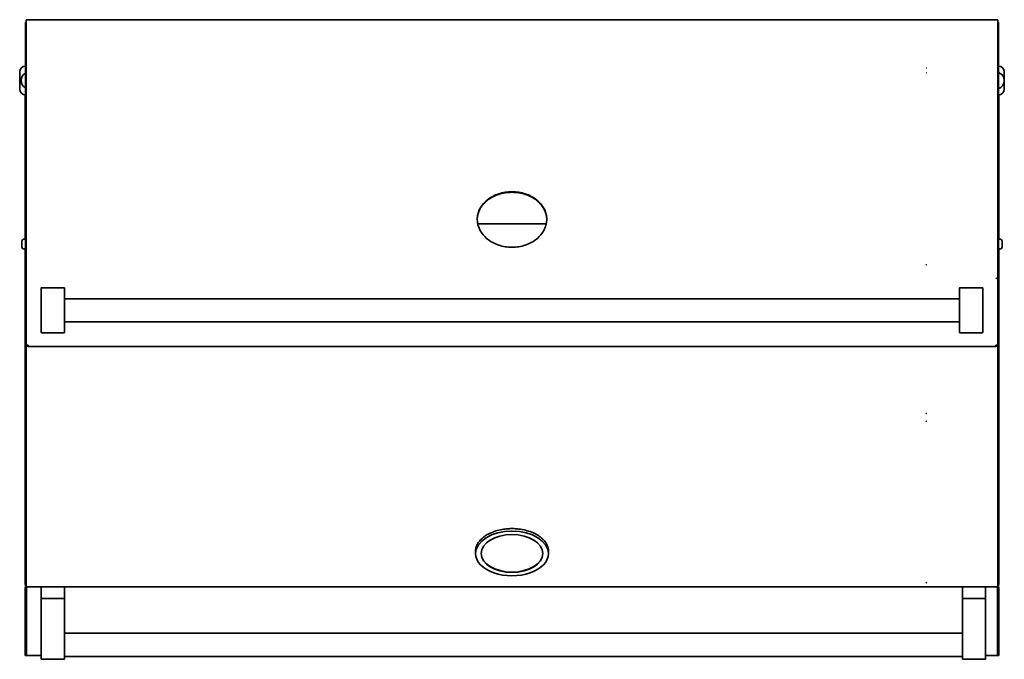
# Model space of a CAD drawing. Extents: x -4.2 to 75.1, y 0.4 to 69.5.
# Tile 3 of 4: x -4.2 to 38.2, y 41.9 to 69.5. Entities that reach past the tile are written whole.
import ezdxf

# ---------------------------------------------------------------- set-up
doc = ezdxf.new("R2010")
doc.units = 0
doc.header["$MEASUREMENT"] = 0

msp = doc.modelspace()

# ---------------------------------------------------------------- linework, layer by layer
at = {"color": 7, "lineweight": 35}
for p, q in [((-3.997374, 69.39419), (-3.959573, 69.39419)), ((-3.997374, 67.341313), (-3.997374, 69.39419)), ((-3.875073, 69.503683), (-3.959573, 69.503683)), ((-3.959573, 67.429161), (-3.959573, 69.503683)), ((-3.875073, 69.50402), (-3.875073, 69.503683)), ((37.874924, 69.50402), (-3.875073, 69.50402)), ((37.874924, 69.503683), (37.874924, 69.50402)), ((37.959427, 69.503683), (37.874924, 69.503683)), ((37.959427, 69.503683), (37.959427, 67.429161)), ((37.959427, 69.39419), (37.997225, 69.39419)), ((37.997225, 67.341313), (37.997225, 69.39419)), ((-4.242627, 66.503445), (-4.242627, 67.253447)), ((-3.997374, 67.341313), (-3.997374, 67.128834)), ((-3.997374, 58.90599), (-3.997374, 67.128834)), ((-3.959573, 67.210165), (-3.959573, 67.429161)), ((-3.959573, 58.925849), (-3.959573, 67.210165)), ((37.959427, 67.429161), (37.959427, 67.210165)), ((37.959427, 67.210165), (37.959427, 58.925849)), ((37.997225, 67.128834), (37.997225, 67.341313)), ((37.997225, 58.90599), (37.997225, 67.128834)), ((38.242481, 66.503445), (38.242481, 67.253447)), ((-4.00008, 60.03219), (-4.00008, 66.253561)), ((37.999931, 66.253561), (37.999931, 60.03219)), ((15.499928, 60.88846), (15.499928, 60.887567)), ((18.499926, 60.888465), (18.499926, 60.887615)), ((-3.997374, 52.467055), (-3.997374, 60.537186)), ((18.479911, 60.69173), (15.519958, 60.69173)), ((-4.147374, 59.942185), (-4.147374, 59.845932)), ((-3.997374, 60.032185), (-4.057373, 60.032185)), ((-3.997374, 59.865502), (-3.997374, 60.032185)), ((37.997225, 60.032185), (38.057227, 60.032185)), ((38.147227, 59.929848), (38.147227, 59.942185)), ((38.147227, 59.696184), (38.147227, 59.929848)), ((-4.147374, 59.845932), (-4.147374, 59.696184)), ((-3.997374, 59.606184), (-4.057373, 59.606184)), ((-4.00008, 45.116073), (-4.00008, 59.606189)), ((-3.997374, 59.606184), (-3.997374, 59.865502)), ((37.997225, 59.606184), (38.057227, 59.606184)), ((37.999931, 59.606189), (37.999931, 45.116073)), ((-3.997374, 58.90599), (-3.997374, 58.337667)), ((-3.959573, 58.337667), (-3.959573, 58.925849)), ((37.959427, 58.925849), (37.959427, 58.337667)), ((37.997225, 58.90599), (37.997225, 58.337667)), ((-3.997374, 58.337667), (-3.997374, 55.520236)), ((-3.959573, 55.453236), (-3.959573, 58.337667)), ((37.959427, 55.453236), (37.959427, 58.337667)), ((37.997225, 58.337667), (37.997225, 55.520236)), ((-3.312574, 57.914549), (-3.312574, 57.915337)), ((-3.312574, 57.556229), (-3.312574, 57.914549)), ((-3.292574, 57.935334), (-2.332574, 57.935334)), ((-2.332574, 57.934835), (-3.292574, 57.934835)), ((-2.312574, 57.915337), (-2.312574, 57.914549)), ((-2.312574, 57.914549), (-2.312574, 57.556229)), ((36.312426, 57.914549), (36.312426, 57.915337)), ((36.312426, 57.556229), (36.312426, 57.914549)), ((36.332426, 57.935334), (37.292428, 57.935334)), ((36.332426, 57.934835), (37.292428, 57.934835)), ((37.312425, 57.915337), (37.312425, 57.914549)), ((37.312425, 57.914549), (37.312425, 57.556229)), ((-3.312574, 57.556229), (-3.312574, 56.363439)), ((-2.312574, 56.363439), (-2.312574, 57.556229)), ((-2.312574, 57.459837), (36.312426, 57.459837)), ((36.312426, 57.556229), (36.312426, 56.363439)), ((37.312425, 56.363439), (37.312425, 57.556229)), ((-3.312574, 56.005124), (-3.312574, 56.363439)), ((-2.312574, 56.459836), (36.312426, 56.459836)), ((-2.312574, 56.363439), (-2.312574, 56.005124)), ((36.312426, 56.005124), (36.312426, 56.363439)), ((37.312425, 56.363439), (37.312425, 56.005124)), ((-2.332574, 55.984833), (-3.292574, 55.984833)), ((36.332426, 55.984833), (37.292428, 55.984833)), ((-3.959573, 55.453236), (-3.875073, 55.453236)), ((-3.959573, 52.498472), (-3.959573, 55.431821)), ((-3.875073, 55.453236), (-3.875073, 55.397935)), ((-3.875073, 55.453236), (-3.875073, 55.401049)), ((-3.875073, 55.397935), (-3.875073, 55.397334)), ((37.874924, 55.397334), (-3.875073, 55.397334)), ((37.959427, 55.453236), (37.874924, 55.453236)), ((37.874924, 55.453236), (37.874924, 55.397334)), ((37.874924, 55.397935), (37.874924, 55.40116)), ((37.959427, 55.431821), (37.959427, 52.498472)), ((37.997225, 52.467055), (37.997225, 55.519731)), ((-3.997374, 52.467055), (-3.997374, 52.144602)), ((-3.959573, 52.166484), (-3.959573, 52.498472)), ((37.959427, 52.498472), (37.959427, 52.166484)), ((37.997225, 52.144602), (37.997225, 52.467055)), ((-3.997374, 45.230357), (-3.997374, 52.144602)), ((-3.959573, 45.200445), (-3.959573, 52.166484)), ((37.959427, 52.166484), (37.959427, 45.200445)), ((37.997225, 45.230357), (37.997225, 52.144602)), ((15.424926, 46.550903), (15.424926, 46.459961)), ((18.574926, 46.550903), (18.574926, 46.459961)), ((-3.997374, 45.116073), (-4.00008, 45.116073)), ((-3.997374, 45.230357), (-3.997374, 45.053163)), ((-3.959573, 45.053163), (-3.997374, 45.053163)), ((-3.959573, 45.017263), (-3.959573, 45.200445)), ((37.959427, 45.200445), (37.959427, 45.017263)), ((37.997225, 45.053163), (37.959427, 45.053163)), ((37.997225, 45.053163), (37.997225, 45.230357)), ((37.997225, 45.116073), (37.999931, 45.116073)), ((-4.000075, 42.742704), (-4.000075, 44.965907)), ((37.891927, 45.017263), (-3.959573, 45.017263)), ((-3.952273, 44.975754), (-3.952273, 42.742055)), ((-3.952273, 42.742704), (-3.952273, 44.965907)), ((-3.932826, 45.017268), (-3.927837, 45.008877)), ((-3.312574, 44.537262), (-3.312574, 44.997265)), ((-3.292574, 45.017263), (-2.332574, 45.017263)), ((-2.312574, 44.997265), (-2.312574, 44.537262)), ((36.437426, 44.537262), (36.437426, 44.997265)), ((36.457426, 45.017263), (37.417425, 45.017263)), ((37.437427, 44.997265), (37.437427, 44.537262)), ((37.891927, 45.017263), (37.901929, 45.017263)), ((37.891927, 45.017263), (37.901929, 45.017263)), ((37.959427, 45.017263), (37.901929, 45.017263)), ((37.932677, 45.017268), (37.927688, 45.008877)), ((37.952126, 44.975754), (37.952126, 42.742055)), ((37.952126, 42.742704), (37.952126, 44.965907)), ((37.999926, 42.742704), (37.999926, 44.965907)), ((-3.312574, 44.517265), (-3.292574, 44.517265)), ((-3.312574, 42.415584), (-3.312574, 44.517265)), ((-2.332574, 44.517265), (-3.292574, 44.517265)), ((-2.332574, 44.517265), (-2.312574, 44.517265)), ((-2.312574, 44.517265), (-2.312574, 42.415584)), ((36.437426, 44.517265), (36.457426, 44.517265)), ((36.437426, 42.415584), (36.437426, 44.517265)), ((36.457426, 44.517265), (37.417425, 44.517265)), ((37.417425, 44.517265), (37.437427, 44.517265)), ((37.437427, 44.517265), (37.437427, 42.415584)), ((-2.312573, 43.017261), (36.437426, 43.017261)), ((-4.000075, 42.742704), (-4.000075, 42.054703)), ((-3.952273, 42.742704), (-3.952273, 42.054703)), ((-3.952273, 42.054554), (-3.952273, 42.742055)), ((37.952126, 42.742704), (37.952126, 42.054703)), ((37.952126, 42.054554), (37.952126, 42.742055)), ((37.999926, 42.742704), (37.999926, 42.054703)), ((-3.312574, 42.415584), (-3.312574, 41.912265)), ((-2.312574, 41.912265), (-2.312574, 42.415584)), ((36.437426, 42.415584), (36.437426, 41.912265)), ((37.437427, 41.912265), (37.437427, 42.415584)), ((-3.952273, 42.054703), (-4.000075, 42.054703)), ((-3.312574, 42.054554), (-3.952273, 42.054554)), ((-2.332574, 41.892263), (-3.292574, 41.892263)), ((-2.312574, 42.017265), (36.437426, 42.017265)), ((36.457426, 41.892263), (37.417425, 41.892263)), ((37.952126, 42.054554), (37.437427, 42.054554)), ((37.952126, 42.054703), (37.999926, 42.054703))]:
    msp.add_line(p, q, dxfattribs=at)
for points in [[(34.869928, 67.210165), (34.872432, 67.212178), (34.873861, 67.212721), (34.877137, 67.212323), (34.879927, 67.210165)], [(34.879927, 67.210165), (34.877954, 67.208507), (34.875839, 67.207627), (34.872831, 67.208002), (34.869928, 67.210165)], [(16.425828, 61.984801), (16.495367, 62.005846), (16.565654, 62.02408), (16.636632, 62.039483), (16.708247, 62.052055), (16.780441, 62.061801), (16.853157, 62.068731), (16.926337, 62.072864), (16.999921, 62.074229)], [(16.425828, 61.962487), (16.495369, 61.983518), (16.565656, 62.001737), (16.636635, 62.017135), (16.70825, 62.029698), (16.780444, 62.039439), (16.85316, 62.04636), (16.926339, 62.050493), (16.999924, 62.051858)], [(16.999948, 62.074229), (17.073532, 62.072855), (17.146713, 62.068722), (17.219432, 62.061796), (17.291627, 62.052055), (17.363243, 62.039483), (17.434221, 62.02408), (17.504506, 62.005851), (17.574041, 61.984801)], [(16.999948, 62.051858), (17.073532, 62.050483), (17.146713, 62.04635), (17.219431, 62.03943), (17.291626, 62.029693), (17.363242, 62.017135), (17.434221, 62.001742), (17.504507, 61.983522), (17.574042, 61.962482)], [(15.939166, 61.729371), (15.975254, 61.756861), (16.012225, 61.783236), (16.050059, 61.808481), (16.07899, 61.826672), (16.108386, 61.844223), (16.16854, 61.877403), (16.230441, 61.908036), (16.294009, 61.936126), (16.359159, 61.961704), (16.425804, 61.984796)], [(15.939166, 61.707216), (15.975255, 61.734691), (16.012227, 61.761052), (16.050063, 61.786278), (16.078995, 61.804459), (16.108392, 61.821996), (16.168546, 61.855161), (16.230447, 61.88577), (16.294014, 61.913841), (16.359163, 61.939404), (16.425805, 61.962477)], [(17.574064, 61.984791), (17.640705, 61.961689), (17.705857, 61.936112), (17.769428, 61.908017), (17.831334, 61.877389), (17.891491, 61.844213), (17.920889, 61.826662), (17.949819, 61.808476), (17.98765, 61.783236), (18.024613, 61.756866), (18.060687, 61.729371)], [(17.574064, 61.962477), (17.640703, 61.93939), (17.705852, 61.913827), (17.769423, 61.885756), (17.83133, 61.855147), (17.891486, 61.821986), (17.920884, 61.804449), (17.949816, 61.786273), (17.987648, 61.761047), (18.024612, 61.734691), (18.060687, 61.707216)], [(18.0607, 61.729361), (18.110914, 61.687901), (18.135079, 61.666452), (18.158597, 61.644527), (18.188922, 61.614553), (18.218041, 61.583728), (18.245922, 61.552066), (18.277704, 61.512975), (18.30762, 61.472701), (18.335628, 61.43127), (18.361693, 61.388699), (18.385786, 61.345032)], [(18.0607, 61.707206), (18.110911, 61.665774), (18.135077, 61.64434), (18.158593, 61.62243), (18.188919, 61.592475), (18.218037, 61.561673), (18.245918, 61.530031), (18.277701, 61.490964), (18.307618, 61.450714), (18.335625, 61.409307), (18.361691, 61.366765), (18.385786, 61.323117)], [(15.499928, 60.88846), (15.501344, 60.94121), (15.505595, 60.993585), (15.512689, 61.045532), (15.522629, 61.09698), (15.5354, 61.147884), (15.550973, 61.198187), (15.569311, 61.247842), (15.590363, 61.2968), (15.614064, 61.345023)], [(15.499987, 60.877527), (15.501899, 60.928994), (15.506522, 60.980095), (15.513864, 61.030773), (15.523924, 61.080976), (15.536686, 61.130645), (15.552124, 61.179742), (15.570201, 61.22821), (15.590867, 61.276014), (15.614065, 61.323112)], [(18.385786, 61.345032), (18.409479, 61.296814), (18.430523, 61.247852), (18.448859, 61.198192), (18.464432, 61.147884), (18.477205, 61.096975), (18.48715, 61.045518), (18.494251, 60.993575), (18.498506, 60.941201), (18.499926, 60.888465)], [(18.385786, 61.323117), (18.408976, 61.276019), (18.429636, 61.228215), (18.44771, 61.179737), (18.463148, 61.130635), (18.475912, 61.080957), (18.485976, 61.030749), (18.493324, 60.980066), (18.497952, 60.928965), (18.499868, 60.877508)], [(18.499926, 60.888465), (18.498515, 60.835562), (18.494255, 60.782971), (18.487144, 60.730754), (18.477185, 60.67897), (18.4644, 60.627677), (18.448819, 60.576926), (18.430486, 60.526772), (18.409454, 60.477256), (18.38579, 60.428424)], [(16.999915, 59.67884), (16.926285, 59.680272), (16.853065, 59.684583), (16.780316, 59.691801), (16.708102, 59.701942), (16.636487, 59.715009), (16.565529, 59.731013), (16.495287, 59.749938), (16.42582, 59.771767)], [(17.574052, 59.771772), (17.504568, 59.749948), (17.434319, 59.731022), (17.363357, 59.715014), (17.291743, 59.701937), (17.219534, 59.691792), (17.146789, 59.684578), (17.07357, 59.680267), (16.999939, 59.67884)], [(34.869928, 58.925849), (34.873018, 58.928487), (34.876055, 58.92878), (34.879018, 58.926867), (34.879927, 58.925849)], [(34.879927, 58.925849), (34.876829, 58.923152), (34.873792, 58.922859), (34.870831, 58.92481), (34.869928, 58.925849)], [(37.891927, 58.337667), (37.893936, 58.340127), (37.895056, 58.340959), (37.897103, 58.341492), (37.899103, 58.340771), (37.901929, 58.337667)], [(37.891927, 58.337667), (37.893936, 58.340041), (37.895051, 58.340843), (37.897094, 58.341358), (37.898122, 58.341151), (37.900073, 58.339901), (37.901929, 58.337667)], [(34.869928, 52.498472), (34.873037, 52.501451), (34.876084, 52.501759), (34.877113, 52.501278), (34.879927, 52.498472)], [(34.879927, 52.498472), (34.87681, 52.495434), (34.875296, 52.494954), (34.872732, 52.495617), (34.869928, 52.498472)], [(34.869928, 52.166484), (34.872432, 52.168536), (34.873864, 52.169093), (34.877142, 52.16868), (34.879927, 52.166484)], [(34.879927, 52.166484), (34.877954, 52.164792), (34.875837, 52.163893), (34.872828, 52.164278), (34.869928, 52.166484)], [(18.574926, 46.550903), (18.573474, 46.593378), (18.569121, 46.635757), (18.564617, 46.66389), (18.559507, 46.688963), (18.553858, 46.712127), (18.547342, 46.735177), (18.539966, 46.758091), (18.531737, 46.780862), (18.513837, 46.823553), (18.492891, 46.86572), (18.469015, 46.907128), (18.454658, 46.929557), (18.430376, 46.964265), (18.401522, 47.001357), (18.370281, 47.037555), (18.338385, 47.071139), (18.309218, 47.099398), (18.278563, 47.126969), (18.24646, 47.15382), (18.212947, 47.179935), (18.186394, 47.199385), (18.136425, 47.233382), (18.089702, 47.262443), (18.045819, 47.287631), (17.984624, 47.31973), (17.920946, 47.349815), (17.854943, 47.377819), (17.786787, 47.40368), (17.716641, 47.427344), (17.656318, 47.445477), (17.589404, 47.46336), (17.521246, 47.479296), (17.44537, 47.494473), (17.368368, 47.507247), (17.290438, 47.517585), (17.211772, 47.525462), (17.132572, 47.530864), (17.053036, 47.533776), (16.973368, 47.534194), (16.893765, 47.532113), (16.814431, 47.527538), (16.735565, 47.520483), (16.657366, 47.510962), (16.580034, 47.499), (16.503761, 47.484621), (16.433038, 47.468886), (16.365692, 47.451652), (16.299682, 47.432491), (16.236236, 47.411816), (16.167395, 47.386681), (16.100657, 47.359388), (16.036186, 47.329986), (15.974148, 47.29855), (15.93422, 47.276496), (15.88655, 47.248069), (15.840792, 47.218383), (15.813458, 47.199385), (15.769975, 47.166974), (15.737162, 47.140489), (15.705778, 47.113273), (15.675862, 47.085355), (15.640509, 47.049421), (15.608481, 47.013521), (15.578826, 46.976727), (15.560404, 46.951722), (15.545194, 46.929557), (15.530838, 46.907128), (15.506962, 46.86572), (15.486015, 46.823553), (15.468116, 46.780862), (15.459887, 46.758091), (15.452511, 46.735177), (15.445994, 46.712127), (15.440346, 46.688963), (15.432823, 46.649833), (15.427508, 46.607522), (15.425088, 46.565066), (15.424926, 46.550903)], [(16.573771, 47.497914), (16.629613, 47.507536), (16.685792, 47.515763), (16.742288, 47.522593), (16.784855, 47.526807), (16.827582, 47.530244), (16.913482, 47.534809), (16.999921, 47.536314)], [(16.999948, 47.536314), (17.086516, 47.534795), (17.172542, 47.53022), (17.215331, 47.526774), (17.257961, 47.522549), (17.314538, 47.515696), (17.370797, 47.507454), (17.426718, 47.497804)], [(-4.00008, 45.116073), (-4.000041, 45.116356), (-3.999736, 45.116918), (-3.999162, 45.117485), (-3.997345, 45.118591)], [(34.869928, 45.200445), (34.873986, 45.202497), (34.877987, 45.201776), (34.879927, 45.200445)], [(34.879927, 45.200445), (34.875863, 45.198345), (34.871865, 45.199085), (34.869928, 45.200445)]]:
    msp.add_lwpolyline(points, dxfattribs=at)
for centre, radius, start, end in [((-3.992626, 67.253447), 0.25, 91.088216, 180.000005), ((-3.805774, 66.878446), 0.375, 120.726025, 239.273975), ((34.874926, 67.421178), 0.009401, 57.944381, 122.055617), ((34.874926, 67.436956), 0.009237, 237.313984, 302.686025), ((37.992477, 67.253447), 0.25, 0, 88.911783), ((37.865428, 66.878446), 0.375, 290.577049, 69.422951), ((-3.992626, 66.503445), 0.25, 179.999995, 268.911784), ((37.992477, 66.503445), 0.25, 271.088217, 0), ((-3.875073, 60.537186), 0.1223, 179.623593, 180.000005), ((-4.057373, 59.942185), 0.09, 90.000003, 179.999995), ((38.057227, 59.942185), 0.09, 0, 90.000003), ((-4.057373, 59.696184), 0.09, 180.000005, 269.999997), ((38.057227, 59.696184), 0.09, 269.999997, 360), ((37.896926, 58.337667), 0.005, 179.999995, 359.999999), ((-3.292574, 57.915337), 0.02, 90.000003, 180.000005), ((-3.292406, 57.914712), 0.020146, 90.476873, 180.469161), ((-2.332574, 57.915337), 0.02, 0, 90.000003), ((-2.332741, 57.914712), 0.020146, 359.531148, 89.523556), ((36.332426, 57.915337), 0.02, 90.000003, 180.000005), ((36.332595, 57.914712), 0.020146, 90.476873, 180.469161), ((37.292259, 57.914712), 0.020146, 359.531148, 89.523556), ((37.292428, 57.915337), 0.02, 0, 90.000003), ((-3.292406, 56.004961), 0.020146, 179.531154, 269.523558), ((-2.332741, 56.004961), 0.020146, 270.476874, 0.469162), ((36.332595, 56.004961), 0.020146, 179.531154, 269.523558), ((37.292259, 56.004961), 0.020146, 270.476874, 0.469162), ((-3.875073, 55.520236), 0.1223, 179.999995, 269.999997), ((37.874924, 55.520236), 0.1223, 269.999997, 360), ((-3.902274, 44.965907), 0.0978, 125.864322, 180.000005), ((37.902126, 44.965907), 0.0978, 360, 54.135687), ((-3.902274, 44.965907), 0.05, 120.746953, 180.000005), ((-3.292574, 44.997265), 0.02, 90.000003, 180.000005), ((-2.332574, 44.997265), 0.02, 0, 90.000003), ((36.457426, 44.997265), 0.02, 90.000003, 180.000005), ((37.417425, 44.997265), 0.02, 0, 90.000003), ((37.902126, 44.965907), 0.05, 360, 59.253045), ((-3.292574, 44.537262), 0.02, 180.000005, 269.999997), ((-2.332574, 44.537262), 0.02, 269.999997, 360), ((36.457426, 44.537262), 0.02, 180.000005, 269.999997), ((37.417425, 44.537262), 0.02, 269.999997, 360), ((-3.292574, 41.912265), 0.02, 180.000005, 269.999997), ((-2.332574, 41.912265), 0.02, 269.999997, 360), ((36.457426, 41.912265), 0.02, 179.999995, 269.999997), ((37.417425, 41.912265), 0.02, 269.999997, 360)]:
    msp.add_arc(centre, radius, start, end, dxfattribs=at)
for centre, major_axis, ratio, start_param, end_param in [((90.32785, 21.397071), (74.708896, -39.957206), 0.114004, 3.091692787, 3.142674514), ((90.33033, 21.399053), (74.711645, -39.932789), 0.113962, 3.091632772, 3.14261384), ((47.485034, 65.203242), (31.975867, 4.449074), 0.172793, 3.117519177, 3.202060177), ((62.295167, 84.878333), (46.677236, 24.457373), 0.147003, 3.140511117, 3.204940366), ((-109.341311, 128.417642), (127.719775, -68.003208), 0.088842, 6.245550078, 6.284413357), ((70.611289, 126.210034), (-54.68328, -66.165281), 0.13033, 0.001289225, 0.04986444), ((0.997666, 80.656238), (17.075747, -20.610183), 0.23361, 6.193580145, 6.280554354), ((16.999926, 46.459961), (-1.575, 0), 0.612084, 3.141592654, 6.283185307), ((16.999926, 46.459961), (1.335, 0), 0.612084, 0.000000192, 3.141592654), ((16.999926, 46.459961), (-1.575, 0), 0.612084, 0, 3.141592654), ((16.999926, 46.459961), (1.335, 0), 0.612084, 3.141592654, 6.283185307), ((16.999926, 46.475777), (-1.335, 0), 0.612084, 0.00967781, 3.131914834), ((37.743871, 45.153501), (0.256035, -0.037779), 0.095894, 0.014190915, 0.159734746)]:
    msp.add_ellipse(centre, major_axis=major_axis, ratio=ratio, start_param=start_param, end_param=end_param, dxfattribs=at)

doc.saveas('drawing.dxf')
